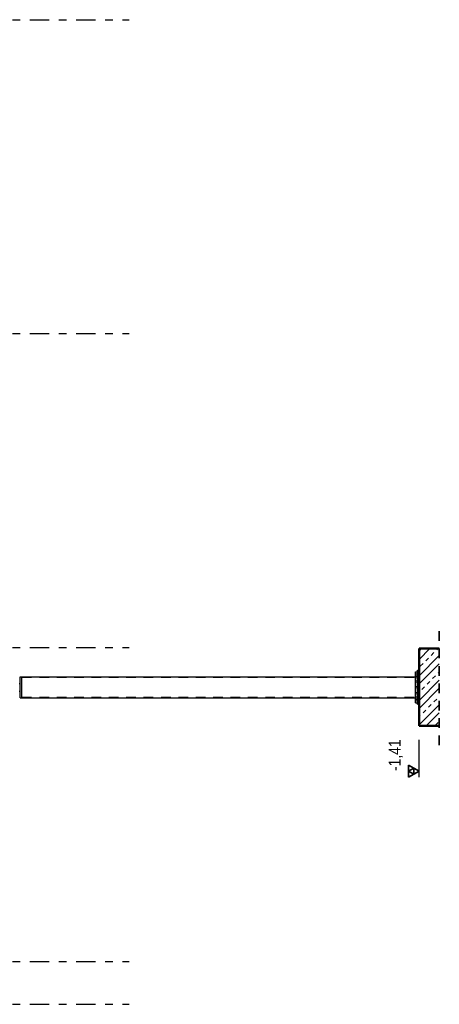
# Model space of a CAD drawing. Header units: millimetres. Extents: x -39 to 84, y 0 to 66.
# Tile 61 of 92: x 27.98 to 33.41, y 18.19 to 30.92. Entities that reach past the tile are written whole.
import ezdxf

# ---------------------------------------------------------------- set-up
doc = ezdxf.new("R2010")
doc.units = ezdxf.units.MM
doc.linetypes.add('DASHDOT', pattern=[1, 0.5, -0.25, 0, -0.25])
doc.linetypes.add('HIDDEN', pattern=[0.375, 0.25, -0.125])
for name, color, linetype, lineweight in [('01_Neubau Raumschraffuren', 7, 'Continuous', 20), ('Achsen', 7, 'Continuous', 20), ('Schraffuren', 7, 'Continuous', 20)]:
    doc.layers.add(name, color=color, linetype=linetype, lineweight=lineweight)
doc.styles.add('Arial Narrow', font='ARIALN.TTF')

msp = doc.modelspace()

# ---------------------------------------------------------------- hatches: boundary and pattern name
at = {"layer": 'Schraffuren', "lineweight": 13}
h = msp.add_hatch(dxfattribs=at)
h.set_pattern_fill('wuB', color=6, scale=0.01, angle=45, style=0, pattern_type=2)
h.set_pattern_definition([(45, (0, 0), (-0.159099, 0.159099), []), (45, (-0.05303, 0.05303), (-0.159099, 0.159099), []), (45, (-0.10607, 0.10607), (-0.159099, 0.159099), [0.05, -0.05])])
h.paths.add_polyline_path([(33.4093377, 21.7853299), (33.4093377, 22.7853299), (33.1471078, 22.7853299), (33.1471078, 21.7853299)])

# ---------------------------------------------------------------- linework, layer by layer
at = {"color": 3, "linetype": 'DASHDOT', "lineweight": 25, "ltscale": 0.5}
for p, q in [((20.3082432, 30.9202773), (29.3932858, 30.9202773)), ((20.3082432, 26.8602773), (29.3932858, 26.8602773)), ((20.3082432, 22.8002773), (29.3932858, 22.8002773)), ((20.3082432, 18.7402773), (29.3932858, 18.7402773)), ((20.3082432, 18.1852773), (29.3932858, 18.1852773))]:
    msp.add_line(p, q, dxfattribs=at)
at = {"color": 2, "linetype": 'HIDDEN', "lineweight": 35, "ltscale": 0.5}
msp.add_line((33.4093377, 21.5353299), (33.4093377, 23.0353299), dxfattribs=at)
at = {"color": 4, "linetype": 'Continuous', "lineweight": 50}
for p, q in [((33.1471078, 21.7853299), (33.1471078, 22.7853299)), ((33.1471078, 22.7853299), (33.4093377, 22.7853299)), ((33.1471078, 21.7853299), (33.4093377, 21.7853299))]:
    msp.add_line(p, q, dxfattribs=at)
at = {"color": 3, "linetype": 'Continuous', "lineweight": 25}
msp.add_line((33.1471078, 21.12125), (33.1471078, 21.605063), dxfattribs=at)
at = {"color": 2, "linetype": 'Continuous', "lineweight": 35}
for p, q in [((33.1471078, 21.2), (33.0107128, 21.27875)), ((33.0107128, 21.27875), (33.0107128, 21.12125)), ((33.0789103, 21.239375), (33.0107128, 21.2)), ((33.0107128, 21.12125), (33.1471078, 21.2)), ((33.0107128, 21.2), (33.0789103, 21.160625)), ((33.0789103, 21.160625), (33.0789103, 21.239375))]:
    msp.add_line(p, q, dxfattribs=at)
at = {"layer": '01_Neubau Raumschraffuren', "color": 6, "linetype": 'HIDDEN', "lineweight": 13, "ltscale": 0.5}
for p, q in [((33.1021078, 22.4594651), (33.1271078, 22.4594651)), ((33.1021078, 22.4427053), (33.1271078, 22.4427053)), ((33.1021078, 22.4267054), (33.1021078, 22.4267688)), ((33.1021078, 22.4267054), (33.1271078, 22.4267054)), ((28.0071066, 22.4118475), (33.1021078, 22.4118475)), ((33.1021078, 22.4098123), (33.1271078, 22.4098123)), ((33.1021078, 22.3675943), (33.1271078, 22.3675943)), ((33.1021078, 22.3506211), (33.1271078, 22.3506211)), ((33.1021078, 22.2938475), (33.1271078, 22.2938475)), ((33.1021078, 22.2768475), (33.1271078, 22.2768475)), ((33.1021078, 22.2200738), (33.1271078, 22.2200738)), ((33.1021078, 22.2031006), (33.1271078, 22.2031006)), ((33.1021078, 22.1608827), (33.1271078, 22.1608827)), ((28.0071066, 22.1588475), (33.1021078, 22.1588475)), ((33.1021078, 22.1439896), (33.1271078, 22.1439896)), ((33.1021078, 22.1279896), (33.1271078, 22.1279896)), ((33.1021078, 22.1112298), (33.1271078, 22.1112298))]:
    msp.add_line(p, q, dxfattribs=at)
at = {"layer": '01_Neubau Raumschraffuren', "color": 2, "linetype": 'HIDDEN', "lineweight": 35, "ltscale": 0.5}
for p, q in [((33.1271078, 22.4594651), (33.1471078, 22.4594651)), ((33.1271078, 22.4427053), (33.1471078, 22.4427053)), ((33.1271078, 22.4267054), (33.1471078, 22.4267054)), ((33.1271078, 22.4098123), (33.1471078, 22.4098123)), ((33.1271078, 22.3675943), (33.1471078, 22.3675943)), ((33.1271078, 22.3506211), (33.1471078, 22.3506211)), ((33.1271078, 22.2938475), (33.1471078, 22.2938475)), ((33.1271078, 22.2768475), (33.1471078, 22.2768475)), ((33.1271078, 22.2200738), (33.1471078, 22.2200738)), ((33.1271078, 22.2031006), (33.1471078, 22.2031006)), ((33.1271078, 22.1608827), (33.1471078, 22.1608827)), ((33.1271078, 22.1439896), (33.1471078, 22.1439896)), ((33.1271078, 22.1279896), (33.1471078, 22.1279896)), ((33.1271078, 22.1112298), (33.1471078, 22.1112298))]:
    msp.add_line(p, q, dxfattribs=at)
at = {"layer": 'Achsen', "color": 3, "linetype": 'Continuous', "lineweight": 25}
for p, q in [((27.9821066, 22.4205212), (27.9821066, 22.4207989)), ((27.9821066, 22.4207989), (28.0071066, 22.4207989)), ((27.9821066, 22.415049), (27.9821066, 22.4205212)), ((27.9821066, 22.4045923), (27.9821066, 22.415049)), ((28.0071066, 22.4205361), (28.0071066, 22.4218475)), ((28.0071066, 22.4218475), (33.1021078, 22.4218475)), ((28.0071066, 22.4205212), (28.0071066, 22.4205361)), ((28.0071066, 22.4202852), (28.0071066, 22.4205212)), ((28.0071066, 22.4192246), (28.0071066, 22.4202852)), ((28.0071066, 22.4153408), (28.0071066, 22.4192246)), ((28.0071066, 22.415049), (28.0071066, 22.4153408)), ((28.0071066, 22.4145979), (28.0071066, 22.415049)), ((28.0071066, 22.411457), (28.0071066, 22.4145979)), ((33.1021078, 22.4815045), (33.1021078, 22.4853475)), ((33.1021078, 22.4853475), (33.1271078, 22.4853475)), ((33.1021078, 22.4701234), (33.1021078, 22.4815045)), ((33.1021078, 22.4516414), (33.1021078, 22.4701234)), ((33.1021078, 22.4267688), (33.1021078, 22.4516414)), ((33.1021078, 22.3964615), (33.1021078, 22.4267054)), ((33.1271078, 22.5011202), (33.1271078, 22.5053475)), ((33.1271078, 22.5053475), (33.1471078, 22.5053475)), ((33.1271078, 22.488601), (33.1271078, 22.5011202)), ((33.1271078, 22.4682708), (33.1271078, 22.488601)), ((33.1271078, 22.4409109), (33.1271078, 22.4682708)), ((33.1271078, 22.4075729), (33.1271078, 22.4409109)), ((27.9721066, 22.3353475), (27.9821066, 22.3353475)), ((27.9821066, 22.3895531), (27.9821066, 22.4045923)), ((27.9821066, 22.3705094), (27.9821066, 22.3895531)), ((27.9821066, 22.348193), (27.9821066, 22.3705094)), ((27.9821066, 22.3234614), (27.9821066, 22.348193)), ((27.9821066, 22.2972651), (27.9821066, 22.3234614)), ((27.9821066, 22.2706109), (27.9821066, 22.2972651)), ((28.0071066, 22.40515), (28.0071066, 22.411457)), ((28.0071066, 22.4045923), (28.0071066, 22.40515)), ((28.0071066, 22.4039436), (28.0071066, 22.4045923)), ((28.0071066, 22.3988431), (28.0071066, 22.4039436)), ((28.0071066, 22.3903553), (28.0071066, 22.3988431)), ((28.0071066, 22.3895531), (28.0071066, 22.3903553)), ((28.0071066, 22.3887317), (28.0071066, 22.3895531)), ((28.0071066, 22.3818675), (28.0071066, 22.3887317)), ((28.0071066, 22.3715252), (28.0071066, 22.3818675)), ((28.0071066, 22.3705094), (28.0071066, 22.3715252)), ((28.0071066, 22.3695468), (28.0071066, 22.3705094)), ((28.0071066, 22.3611828), (28.0071066, 22.3695468)), ((28.0071066, 22.3493833), (28.0071066, 22.3611828)), ((28.0071066, 22.348193), (28.0071066, 22.3493833)), ((28.0071066, 22.3471262), (28.0071066, 22.348193)), ((28.0071066, 22.3375837), (28.0071066, 22.3471262)), ((28.0071066, 22.3247805), (28.0071066, 22.3375837)), ((28.0071066, 22.3234614), (28.0071066, 22.3247805)), ((28.0071066, 22.3223314), (28.0071066, 22.3234614)), ((28.0071066, 22.3119773), (28.0071066, 22.3223314)), ((28.0071066, 22.2986624), (28.0071066, 22.3119773)), ((28.0071066, 22.2972651), (28.0071066, 22.2986624)), ((28.0071066, 22.2961154), (28.0071066, 22.2972651)), ((28.0071066, 22.2853475), (28.0071066, 22.2961154)), ((33.1021078, 22.3618841), (33.1021078, 22.3964615)), ((33.1021078, 22.3243655), (33.1021078, 22.3618841)), ((33.1021078, 22.2853475), (33.1021078, 22.3243655)), ((33.1271078, 22.3695378), (33.1271078, 22.4075729)), ((33.1271078, 22.3282673), (33.1271078, 22.3695378)), ((33.1271078, 22.2853475), (33.1271078, 22.3282673)), ((27.9721066, 22.2353475), (27.9821066, 22.2353475)), ((27.9821066, 22.2445229), (27.9821066, 22.2706109)), ((27.9821066, 22.2200039), (27.9821066, 22.2445229)), ((27.9821066, 22.1979959), (27.9821066, 22.2200039)), ((27.9821066, 22.1793448), (27.9821066, 22.1979959)), ((27.9821066, 22.1647674), (27.9821066, 22.1793448)), ((27.9821066, 22.1548237), (27.9821066, 22.1647674)), ((28.0071066, 22.2720325), (28.0071066, 22.2853475)), ((28.0071066, 22.2706109), (28.0071066, 22.2720325)), ((28.0071066, 22.2694856), (28.0071066, 22.2706109)), ((28.0071066, 22.2587176), (28.0071066, 22.2694856)), ((28.0071066, 22.2459144), (28.0071066, 22.2587176)), ((28.0071066, 22.2445229), (28.0071066, 22.2459144)), ((28.0071066, 22.2434653), (28.0071066, 22.2445229)), ((28.0071066, 22.2331112), (28.0071066, 22.2434653)), ((28.0071066, 22.2213116), (28.0071066, 22.2331112)), ((28.0071066, 22.2200039), (28.0071066, 22.2213116)), ((28.0071066, 22.2190545), (28.0071066, 22.2200039)), ((28.0071066, 22.2095121), (28.0071066, 22.2190545)), ((28.0071066, 22.1991698), (28.0071066, 22.2095121)), ((28.0071066, 22.1979959), (28.0071066, 22.1991698)), ((28.0071066, 22.1971914), (28.0071066, 22.1979959)), ((28.0071066, 22.1888274), (28.0071066, 22.1971914)), ((28.0071066, 22.1803396), (28.0071066, 22.1888274)), ((28.0071066, 22.1793448), (28.0071066, 22.1803396)), ((28.0071066, 22.178716), (28.0071066, 22.1793448)), ((28.0071066, 22.1718519), (28.0071066, 22.178716)), ((28.0071066, 22.1655449), (28.0071066, 22.1718519)), ((28.0071066, 22.1647674), (28.0071066, 22.1655449)), ((28.0071066, 22.1643384), (28.0071066, 22.1647674)), ((28.0071066, 22.1592379), (28.0071066, 22.1643384)), ((28.0071066, 22.1553541), (28.0071066, 22.1592379)), ((33.1021078, 22.2463294), (33.1021078, 22.2853475)), ((33.1021078, 22.2087798), (33.1021078, 22.2463294)), ((33.1021078, 22.1742334), (33.1021078, 22.2087798)), ((33.1021078, 22.1439261), (33.1021078, 22.1742334)), ((33.1271078, 22.2424276), (33.1271078, 22.2853475)), ((33.1271078, 22.2011571), (33.1271078, 22.2424276)), ((33.1271078, 22.163122), (33.1271078, 22.2011571)), ((33.1271078, 22.129784), (33.1271078, 22.163122)), ((27.9821066, 22.149896), (27.9821066, 22.1548237)), ((27.9821066, 22.149896), (28.0071066, 22.149896)), ((28.0071066, 22.1548237), (28.0071066, 22.1553541)), ((28.0071066, 22.1546112), (28.0071066, 22.1548237)), ((28.0071066, 22.1514703), (28.0071066, 22.1546112)), ((28.0071066, 22.1501589), (28.0071066, 22.1514703)), ((28.0071066, 22.149896), (28.0071066, 22.1501589)), ((28.0071066, 22.1488475), (28.0071066, 22.149896)), ((28.0071066, 22.1488475), (33.1021078, 22.1488475)), ((33.1021078, 22.1190535), (33.1021078, 22.1439261)), ((33.1021078, 22.1005716), (33.1021078, 22.1190535)), ((33.1021078, 22.0891904), (33.1021078, 22.1005716)), ((33.1021078, 22.0853475), (33.1021078, 22.0891904)), ((33.1021078, 22.0853475), (33.1271078, 22.0853475)), ((33.1271078, 22.1024241), (33.1271078, 22.129784)), ((33.1271078, 22.082094), (33.1271078, 22.1024241)), ((33.1271078, 22.0695747), (33.1271078, 22.082094)), ((33.1271078, 22.0653475), (33.1271078, 22.0695747)), ((33.1271078, 22.0653475), (33.1471078, 22.0653475))]:
    msp.add_line(p, q, dxfattribs=at)

# ---------------------------------------------------------------- texts
at = {"color": 2, "lineweight": 35, "insert": (32.7533578, 21.151175), "char_height": 0.1575, "attachment_point": 1, "rotation": 90, "line_spacing_factor": 0.9, "style": 'Arial Narrow'}
msp.add_mtext(' -1,41', dxfattribs=at)

doc.saveas('drawing.dxf')
